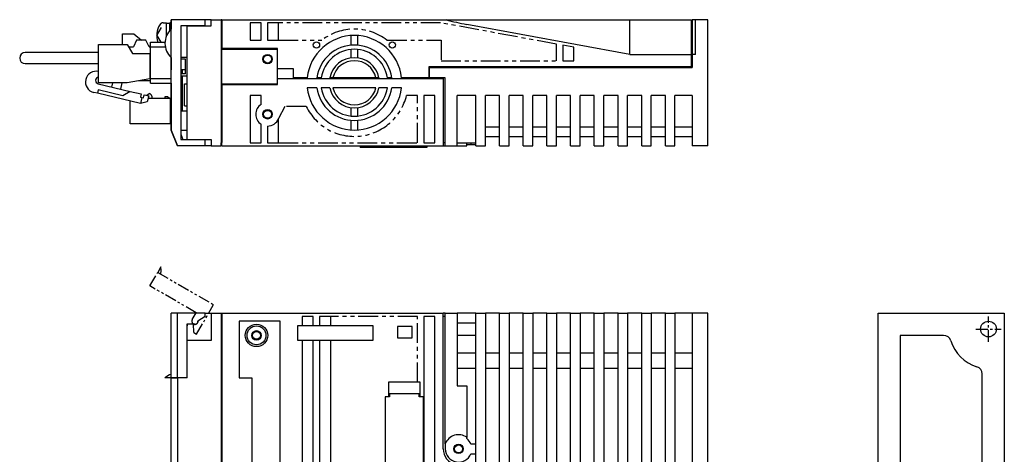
# Model space of a CAD drawing. Extents: x -713 to -55, y -240 to 98.
# Tile 3 of 3: x -367 to -55, y -40 to 98. Entities that reach past the tile are written whole.
import ezdxf

# ---------------------------------------------------------------- set-up
doc = ezdxf.new("R2010")
doc.units = 0
doc.linetypes.add('CENTER', pattern=[2, 1.25, -0.25, 0.25, -0.25])
doc.linetypes.add('PHANTOM', pattern=[2.5, 1.25, -0.25, 0.25, -0.25, 0.25, -0.25])
doc.layers.get('0').update_dxf_attribs({"linetype": 'CONTINUOUS'})
for name, color, linetype in [('CENTER', 6, 'CENTER'), ('OUTLINE', 7, 'CONTINUOUS'), ('PHANTOM', 3, 'PHANTOM'), ('THIN_LINE', 6, 'CONTINUOUS')]:
    doc.layers.add(name, color=color, linetype=linetype)

msp = doc.modelspace()

# ---------------------------------------------------------------- linework, layer by layer
msp.add_arc((-213.79, 160.49), 64.86, 254.1431, 260.153)
at = {"layer": 'CENTER', "ltscale": 3}
for p, q in [((-59.66, -4), (-59.66, 4)), ((-63.66, 0), (-55.66, 0))]:
    msp.add_line(p, q, dxfattribs=at)
at = {"layer": 'OUTLINE'}
for p, q in [((-321.05, 97.09), (-320.01, 97.09)), ((-320.01, 92.99), (-320.01, 97.09)), ((-319.01, 96.89), (-320.01, 96.89)), ((-319.01, 94.58), (-319.01, 97.09)), ((-318.51, 97.09), (-319.01, 97.09)), ((-318.51, 98.09), (-318.51, 98.09)), ((-318.51, 98.09), (-318.51, 95.08)), ((-307.72, 98.09), (-318.51, 98.09)), ((-318.51, 63.09), (-318.51, 98.09)), ((-305.91, 98.09), (-307.72, 98.09)), ((-307.72, 96.12), (-307.72, 98.09)), ((-305.91, 98.09), (-302.71, 98.09)), ((-305.91, 96.09), (-305.91, 98.09)), ((-302.51, 98.09), (-302.71, 98.09)), ((-302.71, 98.09), (-302.71, 59.1)), ((-302.71, 97.09), (-302.51, 97.09)), ((-302.51, 98.09), (-302.51, 88.99)), ((-302.51, 98.09), (-231.51, 98.09)), ((-293.51, 97.09), (-293.51, 91.59)), ((-290.01, 97.09), (-293.51, 97.09)), ((-290.01, 91.59), (-290.01, 97.09)), ((-284.51, 97.09), (-288.01, 97.09)), ((-288.01, 97.09), (-288.01, 91.59)), ((-284.51, 91.59), (-284.51, 97.09)), ((-231.51, 98.09), (-224.88, 98.09)), ((-224.88, 98.09), (-173.31, 98.09)), ((-173.31, 98.09), (-153.71, 98.09)), ((-173.31, 92.59), (-173.31, 98.09)), ((-153.71, 92.59), (-153.71, 98.09)), ((-153.71, 97.09), (-153.51, 97.09)), ((-153.51, 98.09), (-153.51, 92.61)), ((-152.51, 98.09), (-153.51, 98.09)), ((-152.51, 87.09), (-152.51, 98.09)), ((-148.51, 98.09), (-152.51, 98.09)), ((-148.51, 58.09), (-148.51, 98.09)), ((-333.91, 93.58), (-330.41, 93.58)), ((-333.91, 90.17), (-333.91, 93.58)), ((-330.41, 93.58), (-327.93, 91.59)), ((-323.11, 93.09), (-321.64, 95.56)), ((-315.51, 96.12), (-315.51, 60.06)), ((-307.72, 96.12), (-315.51, 96.12)), ((-313.51, 96.09), (-305.91, 96.09)), ((-313.51, 60.09), (-313.51, 96.09)), ((-311.98, 96.12), (-311.98, 96.09)), ((-310.05, 96.09), (-310.05, 96.12)), ((-309.31, 96.09), (-309.31, 96.12)), ((-173.31, 87.09), (-224.88, 96.58)), ((-329.51, 91.59), (-330.51, 89.49)), ((-326.51, 91.59), (-329.51, 91.59)), ((-325.51, 89.49), (-326.51, 91.59)), ((-325.09, 89.49), (-325.09, 90.99)), ((-325.09, 90.99), (-320.49, 90.99)), ((-323.11, 93.09), (-321.86, 90.99)), ((-293.51, 91.59), (-290.01, 91.59)), ((-288.01, 91.59), (-284.51, 91.59)), ((-261.51, 90), (-261.51, 93.06)), ((-259.51, 93.06), (-259.51, 90)), ((-173.31, 87.09), (-173.31, 92.59)), ((-153.71, 87.09), (-153.71, 92.59)), ((-153.51, 92.61), (-153.51, 87.57)), ((-360.99, 87.69), (-364.74, 87.69)), ((-341.51, 87.69), (-360.99, 87.69)), ((-341.51, 78.02), (-341.51, 90.17)), ((-341.51, 90.17), (-332.51, 90.17)), ((-332.51, 90.17), (-330.81, 87.39)), ((-332.1, 89.49), (-330.51, 89.49)), ((-330.81, 87.39), (-325.31, 87.39)), ((-325.63, 89.75), (-325.31, 89.49)), ((-325.51, 89.49), (-325.09, 89.49)), ((-325.31, 87.39), (-325.09, 87.39)), ((-325.31, 87.39), (-325.31, 79.34)), ((-325.09, 79.39), (-325.09, 89.49)), ((-325.09, 89.49), (-320.41, 89.49)), ((-302.51, 88.99), (-302.51, 88.79)), ((-284.81, 88.99), (-302.51, 88.99)), ((-302.51, 77.69), (-302.51, 88.79)), ((-302.51, 88.79), (-285.01, 88.79)), ((-285.01, 88.79), (-285.01, 77.69)), ((-284.81, 82.49), (-284.81, 88.99)), ((-261.51, 85.98), (-261.51, 88.65)), ((-259.51, 88.65), (-259.51, 85.98)), ((-194.51, 89.98), (-194.51, 85.09)), ((-191.01, 89.33), (-194.51, 89.98)), ((-191.01, 85.09), (-191.01, 89.33)), ((-153.51, 87.57), (-153.51, 87.09)), ((-318.51, 86.1), (-318.51, 82.19)), ((-315.51, 86.24), (-313.51, 86.24)), ((-313.96, 85.54), (-315.51, 85.54)), ((-313.96, 80.94), (-313.96, 85.54)), ((-194.51, 85.09), (-191.01, 85.09)), ((-173.31, 87.09), (-153.71, 87.09)), ((-153.71, 83.09), (-153.71, 87.09)), ((-153.71, 86.09), (-153.51, 86.09)), ((-153.51, 87.09), (-153.51, 82.89)), ((-152.51, 87.09), (-153.51, 87.09)), ((-364.74, 84.15), (-360.99, 84.15)), ((-360.99, 84.15), (-341.51, 84.15)), ((-318.51, 82.19), (-318.51, 82.19)), ((-313.96, 82.19), (-315.51, 82.19)), ((-315.01, 82.19), (-315.01, 80.94)), ((-279.81, 82.49), (-284.81, 82.49)), ((-279.81, 79.69), (-279.81, 82.49)), ((-236.91, 83.09), (-236.91, 79.69)), ((-153.71, 83.09), (-236.91, 83.09)), ((-236.71, 82.89), (-153.51, 82.89)), ((-236.71, 79.69), (-236.71, 82.89)), ((-332.51, 78.02), (-341.51, 78.02)), ((-337.31, 76.74), (-337.01, 78.02)), ((-334.13, 78.02), (-334.59, 76.09)), ((-325.31, 79.34), (-332.51, 78.02)), ((-325.09, 78.69), (-328.84, 78.69)), ((-325.09, 80.79), (-325.31, 80.79)), ((-325.09, 77.99), (-325.09, 79.39)), ((-325.09, 79.39), (-318.51, 79.39)), ((-325.09, 77.99), (-318.51, 77.99)), ((-318.51, 77.99), (-318.51, 77.59)), ((-313.96, 80.94), (-315.51, 80.94)), ((-315.51, 80.24), (-313.51, 80.24)), ((-315.01, 80.24), (-315.01, 69.14)), ((-284.81, 79.49), (-232.35, 79.49)), ((-284.81, 77.49), (-284.81, 79.49)), ((-279.81, 79.49), (-279.81, 79.69)), ((-275.42, 79.69), (-279.81, 79.69)), ((-270.99, 79.69), (-272.35, 79.69)), ((-267.33, 79.69), (-268.3, 79.69)), ((-253.7, 79.69), (-267.33, 79.69)), ((-252.72, 79.69), (-253.7, 79.69)), ((-248.67, 79.69), (-250.03, 79.69)), ((-236.91, 79.69), (-245.6, 79.69)), ((-231.71, 79.69), (-236.71, 79.69)), ((-232.35, 79.49), (-232.35, 58.09)), ((-231.71, 58.09), (-231.71, 79.69)), ((-341.9, 74.74), (-343.05, 75.01)), ((-341.65, 75.81), (-341.9, 74.74)), ((-333.86, 73.96), (-341.65, 75.81)), ((-341.62, 77.76), (-331.48, 75.35)), ((-331.48, 75.35), (-333.86, 73.96)), ((-331.48, 75.35), (-328.07, 74.54)), ((-331.48, 75.35), (-328.07, 74.54)), ((-318.51, 77.59), (-318.51, 64.59)), ((-318.51, 77.59), (-318.51, 77.59)), ((-314.31, 70.76), (-314.31, 77.76)), ((-314.31, 77.76), (-313.51, 77.76)), ((-302.51, 77.69), (-302.51, 77.49)), ((-285.01, 77.69), (-302.51, 77.69)), ((-302.51, 77.49), (-284.81, 77.49)), ((-302.51, 77.49), (-302.51, 59.1)), ((-272.35, 76.49), (-275.42, 76.49)), ((-268.3, 76.49), (-270.99, 76.49)), ((-253.7, 76.49), (-267.33, 76.49)), ((-250.03, 76.49), (-252.72, 76.49)), ((-245.6, 76.49), (-248.67, 76.49)), ((-328.28, 71.51), (-341.9, 74.74)), ((-331.51, 65.05), (-331.51, 72.27)), ((-328.07, 74.54), (-328.3, 73.57)), ((-328.3, 73.57), (-327.82, 73.45)), ((-327.82, 73.45), (-328.28, 71.51)), ((-326.1, 72.02), (-328.28, 71.51)), ((-327.82, 73.45), (-327.33, 73.34)), ((-327.33, 73.34), (-327.1, 74.31)), ((-327.1, 74.31), (-325.64, 73.96)), ((-326.26, 74.11), (-325.51, 74.65)), ((-325.64, 73.96), (-326.1, 72.02)), ((-318.71, 73.05), (-325.86, 73.05)), ((-324.71, 73.85), (-324.71, 73.05)), ((-319.71, 73.65), (-320.51, 73.65)), ((-320.51, 73.65), (-320.51, 73.05)), ((-319.11, 73.05), (-319.71, 73.65)), ((-318.71, 65.05), (-318.71, 73.05)), ((-318.51, 72.45), (-318.71, 72.65)), ((-290.01, 74.09), (-293.51, 74.09)), ((-293.51, 74.09), (-293.51, 59.09)), ((-290.01, 71.25), (-290.01, 74.09)), ((-238.51, 74.09), (-238.51, 59.09)), ((-235.01, 74.09), (-238.51, 74.09)), ((-235.01, 59.09), (-235.01, 74.09)), ((-227.91, 58.09), (-227.91, 74.09)), ((-222.01, 74.09), (-227.91, 74.09)), ((-222.01, 58.09), (-222.01, 74.09)), ((-219.01, 58.09), (-219.01, 74.09)), ((-214.51, 74.09), (-219.01, 74.09)), ((-214.51, 58.09), (-214.51, 74.09)), ((-211.51, 58.09), (-211.51, 74.09)), ((-207.01, 74.09), (-211.51, 74.09)), ((-207.01, 58.09), (-207.01, 74.09)), ((-204.01, 58.09), (-204.01, 74.09)), ((-199.51, 74.09), (-204.01, 74.09)), ((-199.51, 58.09), (-199.51, 74.09)), ((-196.51, 58.09), (-196.51, 74.09)), ((-192.01, 74.09), (-196.51, 74.09)), ((-192.01, 58.09), (-192.01, 74.09)), ((-189.01, 58.09), (-189.01, 74.09)), ((-184.51, 74.09), (-189.01, 74.09)), ((-184.51, 58.09), (-184.51, 74.09)), ((-181.51, 58.09), (-181.51, 74.09)), ((-177.01, 74.09), (-181.51, 74.09)), ((-177.01, 58.09), (-177.01, 74.09)), ((-174.01, 58.09), (-174.01, 74.09)), ((-169.51, 74.09), (-174.01, 74.09)), ((-169.51, 58.09), (-169.51, 74.09)), ((-166.51, 58.09), (-166.51, 74.09)), ((-162.01, 74.09), (-166.51, 74.09)), ((-162.01, 58.09), (-162.01, 74.09)), ((-159.01, 58.09), (-159.01, 74.09)), ((-153.51, 74.09), (-159.01, 74.09)), ((-153.51, 74.09), (-153.51, 58.09)), ((-318.51, 71.65), (-318.71, 71.65)), ((-315.51, 69.14), (-313.51, 69.14)), ((-314.31, 70.76), (-313.51, 70.76)), ((-261.51, 67.54), (-261.51, 70.21)), ((-259.51, 70.21), (-259.51, 67.54)), ((-318.51, 66.45), (-318.71, 66.45)), ((-284.51, 59.09), (-284.51, 66.72)), ((-261.51, 63.13), (-261.51, 66.19)), ((-259.51, 66.19), (-259.51, 63.13)), ((-318.71, 65.05), (-331.51, 65.05)), ((-318.51, 64.59), (-318.51, 63.09)), ((-318.51, 64.59), (-318.51, 64.59)), ((-318.51, 64.59), (-318.51, 64.59)), ((-318.51, 63.09), (-316.51, 58.09)), ((-316.51, 58.09), (-318.51, 63.09)), ((-315.51, 63.09), (-313.51, 63.09)), ((-290.01, 59.09), (-290.01, 64.93)), ((-219.01, 64.09), (-214.51, 64.09)), ((-211.51, 64.09), (-207.01, 64.09)), ((-204.01, 64.09), (-199.51, 64.09)), ((-196.51, 64.09), (-192.01, 64.09)), ((-189.01, 64.09), (-184.51, 64.09)), ((-181.51, 64.09), (-177.01, 64.09)), ((-174.01, 64.09), (-169.51, 64.09)), ((-166.51, 64.09), (-162.01, 64.09)), ((-159.01, 64.09), (-153.51, 64.09)), ((-315.51, 61.82), (-314.81, 60.09)), ((-315.51, 60.06), (-307.72, 60.06)), ((-314.81, 60.09), (-313.51, 60.09)), ((-313.51, 60.06), (-313.51, 60.09)), ((-313.51, 60.09), (-305.91, 60.09)), ((-311.98, 60.09), (-311.98, 60.06)), ((-310.05, 60.06), (-310.05, 60.09)), ((-307.72, 58.09), (-307.72, 60.06)), ((-305.91, 60.09), (-305.91, 58.09)), ((-219.01, 61.09), (-214.51, 61.09)), ((-211.51, 61.09), (-207.01, 61.09)), ((-204.01, 61.09), (-199.51, 61.09)), ((-196.51, 61.09), (-192.01, 61.09)), ((-189.01, 61.09), (-184.51, 61.09)), ((-181.51, 61.09), (-177.01, 61.09)), ((-174.01, 61.09), (-169.51, 61.09)), ((-166.51, 61.09), (-162.01, 61.09)), ((-159.01, 61.09), (-153.51, 61.09)), ((-316.51, 58.09), (-316.51, 58.09)), ((-307.72, 58.09), (-316.51, 58.09)), ((-305.91, 58.09), (-307.72, 58.09)), ((-305.91, 58.09), (-302.71, 58.09)), ((-302.71, 59.1), (-302.51, 59.1)), ((-302.71, 58.09), (-302.71, 59.09)), ((-302.71, 59.09), (-302.51, 59.09)), ((-302.51, 58.09), (-302.51, 59.09)), ((-302.51, 58.09), (-232.35, 58.09)), ((-293.51, 59.09), (-290.01, 59.09)), ((-288.01, 59.09), (-284.51, 59.09)), ((-258.71, 58.09), (-258.71, 57.59)), ((-251.71, 57.59), (-258.71, 57.59)), ((-251.71, 58.09), (-251.71, 57.59)), ((-237.71, 57.59), (-251.71, 57.59)), ((-238.51, 59.09), (-235.01, 59.09)), ((-237.71, 58.09), (-237.71, 57.59)), ((-237.61, 57.59), (-237.71, 57.59)), ((-237.61, 58.09), (-237.61, 57.59)), ((-231.71, 59.09), (-232.35, 59.09)), ((-232.35, 58.09), (-231.71, 58.09)), ((-231.71, 58.09), (-227.91, 58.09)), ((-227.91, 59.09), (-222.01, 59.09)), ((-227.91, 58.09), (-224.91, 58.09)), ((-224.91, 58.09), (-224.91, 59.09)), ((-223.6, 58.39), (-224.91, 58.39)), ((-223.6, 59.09), (-223.6, 58.39)), ((-222.01, 58.39), (-223.6, 58.39)), ((-222.01, 58.09), (-219.01, 58.09)), ((-214.51, 58.09), (-211.51, 58.09)), ((-207.01, 58.09), (-204.01, 58.09)), ((-199.51, 58.09), (-196.51, 58.09)), ((-192.01, 58.09), (-189.01, 58.09)), ((-184.51, 58.09), (-181.51, 58.09)), ((-177.01, 58.09), (-174.01, 58.09)), ((-169.51, 58.09), (-166.51, 58.09)), ((-162.01, 58.09), (-159.01, 58.09)), ((-148.51, 58.09), (-153.51, 58.09)), ((-316.51, 5), (-318.51, 5)), ((-318.51, -15.45), (-318.51, 5)), ((-316.51, -15.45), (-316.51, 5)), ((-307.72, 5), (-316.51, 5)), ((-307.72, 4), (-310.05, 2.52)), ((-307.72, 4), (-307.72, 5)), ((-307.72, 5), (-305.91, 5)), ((-305.91, 5), (-302.71, 5)), ((-305.91, 5), (-305.91, -3.6)), ((-302.71, 5), (-302.51, 5)), ((-302.71, 5), (-302.71, -155)), ((-302.51, 5), (-302.51, -155)), ((-302.51, 5), (-232.35, 5)), ((-277.01, 4), (-277.01, 1)), ((-273.51, 4), (-277.01, 4)), ((-273.51, 1), (-273.51, 4)), ((-268.01, 4), (-271.51, 4)), ((-271.51, 4), (-271.51, 1)), ((-268.01, 1), (-268.01, 4)), ((-238.51, 4), (-238.51, -85.4)), ((-235.01, 4), (-238.51, 4)), ((-235.01, -154), (-235.01, 4)), ((-231.71, 5), (-232.35, 5)), ((-232.35, -38), (-232.35, 5)), ((-231.71, 4), (-232.35, 4)), ((-231.71, 5), (-227.91, 5)), ((-231.71, -36.38), (-231.71, 5)), ((-222.01, 5), (-227.91, 5)), ((-227.91, 5), (-227.91, -18)), ((-222.01, 5), (-219.01, 5)), ((-222.01, -155), (-222.01, 5)), ((-214.51, 5), (-219.01, 5)), ((-219.01, 5), (-219.01, -155)), ((-214.51, 5), (-211.51, 5)), ((-214.51, -143.5), (-214.51, 5)), ((-207.01, 5), (-211.51, 5)), ((-211.51, 5), (-211.51, -143.5)), ((-207.01, 5), (-204.01, 5)), ((-207.01, -143.5), (-207.01, 5)), ((-199.51, 5), (-204.01, 5)), ((-204.01, 5), (-204.01, -143.5)), ((-199.51, 5), (-196.51, 5)), ((-199.51, -143.5), (-199.51, 5)), ((-192.01, 5), (-196.51, 5)), ((-196.51, 5), (-196.51, -143.5)), ((-192.01, 5), (-189.01, 5)), ((-192.01, -143.5), (-192.01, 5)), ((-184.51, 5), (-189.01, 5)), ((-189.01, 5), (-189.01, -143.5)), ((-184.51, 5), (-181.51, 5)), ((-184.51, -143.5), (-184.51, 5)), ((-177.01, 5), (-181.51, 5)), ((-181.51, 5), (-181.51, -143.5)), ((-177.01, 5), (-174.01, 5)), ((-177.01, -143.5), (-177.01, 5)), ((-169.51, 5), (-174.01, 5)), ((-174.01, 5), (-174.01, -143.5)), ((-169.51, 5), (-166.51, 5)), ((-169.51, -143.5), (-169.51, 5)), ((-162.01, 5), (-166.51, 5)), ((-166.51, 5), (-166.51, -143.5)), ((-162.01, 5), (-159.01, 5)), ((-162.01, -143.5), (-162.01, 5)), ((-153.51, 5), (-159.01, 5)), ((-159.01, 5), (-159.01, -143.5)), ((-148.51, 5), (-153.51, 5)), ((-153.51, 5), (-153.51, -144)), ((-148.51, -155), (-148.51, 5)), ((-94.66, 5), (-54.66, 5)), ((-94.66, -155), (-94.66, 5)), ((-54.66, 5), (-54.66, -155)), ((-313.54, 1.53), (-313.54, -15.45)), ((-311.01, 1.53), (-313.54, 1.53)), ((-313.54, 1), (-313.51, 1)), ((-313.51, 1.53), (-313.51, 1)), ((-310.05, 2.52), (-310.05, 2.5)), ((-297.01, 2.5), (-297.01, -15.5)), ((-284.01, 2.5), (-297.01, 2.5)), ((-284.01, -152.5), (-284.01, 2.5)), ((-278.51, 1), (-278.51, -3.5)), ((-277.01, 1), (-278.51, 1)), ((-273.51, 1), (-277.01, 1)), ((-271.51, 1), (-273.51, 1)), ((-254.51, 1), (-271.51, 1)), ((-254.51, -3.5), (-254.51, 1)), ((-246.81, 0.8), (-246.81, -2.8)), ((-242.21, 0.8), (-246.81, 0.8)), ((-242.21, -2.8), (-242.21, 0.8)), ((-227.91, 2), (-222.01, 2)), ((-246.81, -2.8), (-242.21, -2.8)), ((-222.01, -2), (-227.91, -2)), ((-87.66, -2), (-87.66, -135.76)), ((-73.9, -2), (-87.66, -2)), ((-305.91, -3.6), (-313.51, -3.6)), ((-313.51, -15.5), (-313.51, -3.6)), ((-278.51, -3.5), (-277.01, -3.5)), ((-277.01, -3.5), (-273.51, -3.5)), ((-277.01, -3.5), (-277.01, -146.5)), ((-273.51, -3.5), (-271.51, -3.5)), ((-273.51, -146.5), (-273.51, -3.5)), ((-271.51, -3.5), (-254.51, -3.5)), ((-271.51, -3.5), (-271.51, -146.5)), ((-268.01, -146.5), (-268.01, -3.5)), ((-227.91, -7.5), (-222.01, -7.5)), ((-219.01, -7.5), (-214.51, -7.5)), ((-211.51, -7.5), (-207.01, -7.5)), ((-204.01, -7.5), (-199.51, -7.5)), ((-196.51, -7.5), (-192.01, -7.5)), ((-189.01, -7.5), (-184.51, -7.5)), ((-181.51, -7.5), (-177.01, -7.5)), ((-174.01, -7.5), (-169.51, -7.5)), ((-166.51, -7.5), (-162.01, -7.5)), ((-159.01, -7.5), (-153.51, -7.5)), ((-318.51, -15.45), (-320.51, -15.45)), ((-316.51, -15.45), (-318.51, -15.45)), ((-318.51, -15.5), (-316.51, -15.5)), ((-318.51, -42.85), (-318.51, -15.5)), ((-313.54, -15.45), (-316.51, -15.45)), ((-313.51, -15.5), (-316.51, -15.5)), ((-316.51, -15.5), (-316.51, -155)), ((-316.21, -15.5), (-316.21, -15.45)), ((-314.81, -15.45), (-314.81, -15.5)), ((-297.01, -15.5), (-293.01, -15.5)), ((-293.01, -15.5), (-293.01, -68.5)), ((-222.01, -12.5), (-227.91, -12.5)), ((-214.51, -12.5), (-219.01, -12.5)), ((-207.01, -12.5), (-211.51, -12.5)), ((-199.51, -12.5), (-204.01, -12.5)), ((-192.01, -12.5), (-196.51, -12.5)), ((-184.51, -12.5), (-189.01, -12.5)), ((-177.01, -12.5), (-181.51, -12.5)), ((-169.51, -12.5), (-174.01, -12.5)), ((-162.01, -12.5), (-166.51, -12.5)), ((-153.51, -12.5), (-159.01, -12.5)), ((-61.66, -148), (-61.66, -14.24)), ((-240.51, -16.88), (-249.71, -16.88)), ((-249.71, -16.88), (-249.71, -21.44)), ((-239.71, -16.88), (-240.51, -16.88)), ((-239.71, -21.44), (-239.71, -16.88)), ((-227.91, -18), (-224.91, -18)), ((-224.91, -18), (-224.91, -34.33)), ((-250.78, -21.44), (-250.78, -66.55)), ((-249.71, -21.44), (-250.78, -21.44)), ((-249.41, -21.44), (-249.71, -21.44)), ((-249.41, -20.55), (-249.41, -21.44)), ((-240.01, -20.55), (-249.41, -20.55)), ((-240.01, -21.44), (-240.01, -20.55)), ((-239.71, -21.44), (-240.01, -21.44)), ((-238.64, -21.44), (-239.71, -21.44)), ((-238.64, -66.55), (-238.64, -21.44)), ((-231.71, -36.38), (-231.71, -38)), ((-224.91, -34.7), (-224.91, -34.33)), ((-222.01, -36.47), (-223.6, -36.47)), ((-223.6, -39.54), (-222.01, -39.54))]:
    msp.add_line(p, q, dxfattribs=at)
at = {"layer": 'OUTLINE', "ltscale": 5}
msp.add_line((-288.01, 64.35), (-288.01, 59.09), dxfattribs=at)
at = {"layer": 'OUTLINE'}
for centre, radius in [((-272.51, 90.09), 1), ((-248.51, 90.09), 1), ((-288.01, 85.59), 1.25), ((-288.01, 68.09), 1.25), ((-291.51, -2), 3.56), ((-291.51, -2), 3), ((-59.66, 0), 2.5), ((-291.51, -2), 1.25), ((-227.51, -38), 1.25)]:
    msp.add_circle(centre, radius, dxfattribs=at)
for centre, radius, start, end in [((-321.05, 95.79), 1.3, 90, 148.7193), ((-316.61, 93.09), 6.5, 148.7193, 198.8491), ((-314.46, 90.59), 6.05, 132.0338, 227.9662), ((-260.51, 78.09), 15, 6.1232, 173.8768), ((-364.74, 85.92), 1.77, 90, 270), ((-260.51, 78.09), 11.95, 7.6945, 172.3055), ((-260.51, 78.09), 10.6, 8.6816, 171.3184), ((-260.51, 78.09), 7.95, 11.6105, 168.3895), ((-260.51, 78.09), 7, 13.213, 166.787), ((-342.26, 78.34), 3.42, 77.2554, 256.64), ((-341.36, 78.83), 1.1, 97.6425, 256.64), ((-260.51, 78.09), 15, 173.8768, 174.6446), ((-260.51, 78.09), 11.95, 172.3055, 173.2721), ((-260.51, 78.09), 10.6, 171.3184, 172.4105), ((-260.51, 78.09), 7.95, 168.3895, 169.8573), ((-260.51, 78.09), 7.95, 10.1427, 11.6105), ((-260.51, 78.09), 10.6, 7.5895, 8.6816), ((-260.51, 78.09), 11.95, 6.7279, 7.6945), ((-260.51, 78.09), 15, 5.3554, 6.1232), ((-260.51, 78.09), 15, 186.1232, 353.8768), ((-260.51, 78.09), 11.95, 187.6945, 352.3055), ((-260.51, 78.09), 10.6, 188.6816, 351.3184), ((-260.51, 78.09), 7.95, 191.6105, 348.3895), ((-260.51, 78.09), 7, 193.213, 346.787), ((-325.51, 73.85), 0.8, 0, 90), ((-288.01, 68.09), 3.74, 122.3276, 237.6724), ((-311.01, 2.5), 1.05, 246.8011, 3.885), ((-311.01, 2.5), 0.965, 270, 0), ((-73.9, -4.4), 2.4, 17.1756, 90), ((-59.66, 0), 12.5, 197.1756, 252.8244), ((-64.06, -14.24), 2.4, 0, 72.8244), ((-314.46, -23.59), 10.15, 113.525, 126.5931), ((-227.51, -38), 4.5, 54.7056, 158.9605), ((-227.51, -38), 4.2, 21.4369, 51.7534), ((-227.21, -38), 5.14, 180, 254.8884), ((-227.51, -38), 4.2, 180, 338.5631)]:
    msp.add_arc(centre, radius, start, end, dxfattribs=at)
at = {"layer": 'OUTLINE', "ltscale": 5}
msp.add_arc((-288.03, 68.15), 3.79, 270.2274, 337.9037, dxfattribs=at)
at = {"layer": 'PHANTOM', "ltscale": 5}
for p, q in [((-233.19, 97.09), (-284.51, 97.09)), ((-196.51, 90.34), (-233.19, 97.09)), ((-284.51, 91.59), (-270.84, 91.59)), ((-250.18, 91.59), (-233.01, 91.59)), ((-233.01, 91.59), (-233.01, 85.09)), ((-196.51, 85.09), (-196.51, 90.34)), ((-233.01, 85.09), (-196.51, 85.09)), ((-240.51, 74.09), (-243.99, 74.09)), ((-240.51, 59.09), (-240.51, 74.09)), ((-282.51, 70.59), (-284.51, 66.72)), ((-275.77, 70.59), (-282.51, 70.59)), ((-284.51, 59.09), (-240.51, 59.09)), ((-240.51, 4), (-268.01, 4)), ((-240.51, -16.88), (-240.51, 4))]:
    msp.add_line(p, q, dxfattribs=at)
at = {"layer": 'PHANTOM', "ltscale": 3}
for p, q in [((-321.81, 19.7), (-322.8, 17.97)), ((-325.29, 13.67), (-322.8, 17.97)), ((-322.8, 17.97), (-305.1, 7.74)), ((-310.58, 5.18), (-325.29, 13.67)), ((-310.49, -1.6), (-305.1, 7.74)), ((-311.85, 2.98), (-310.58, 5.18)), ((-311.36, -1.1), (-311.48, 1.65))]:
    msp.add_line(p, q, dxfattribs=at)
at = {"layer": 'PHANTOM'}
msp.add_line((-311.36, -1.1), (-310.49, -1.6), dxfattribs=at)
at = {"layer": 'PHANTOM', "ltscale": 5}
for start, end in [(52.572, 127.428), (206.179, 346.391)]:
    msp.add_arc((-260.51, 78.09), 17, start, end, dxfattribs=at)
at = {"layer": 'PHANTOM', "ltscale": 3}
for centre, radius, start, end in [((-331.89, 18.53), 10.15, 353.525, 6.5931), ((-311.01, 2.5), 0.965, 150, 240)]:
    msp.add_arc(centre, radius, start, end, dxfattribs=at)
at = {"layer": 'THIN_LINE'}
for centre in [(-288.01, 85.59), (-288.01, 68.09), (-291.51, -2), (-227.51, -38)]:
    msp.add_circle(centre, 1.5, dxfattribs=at)

doc.saveas('drawing.dxf')
